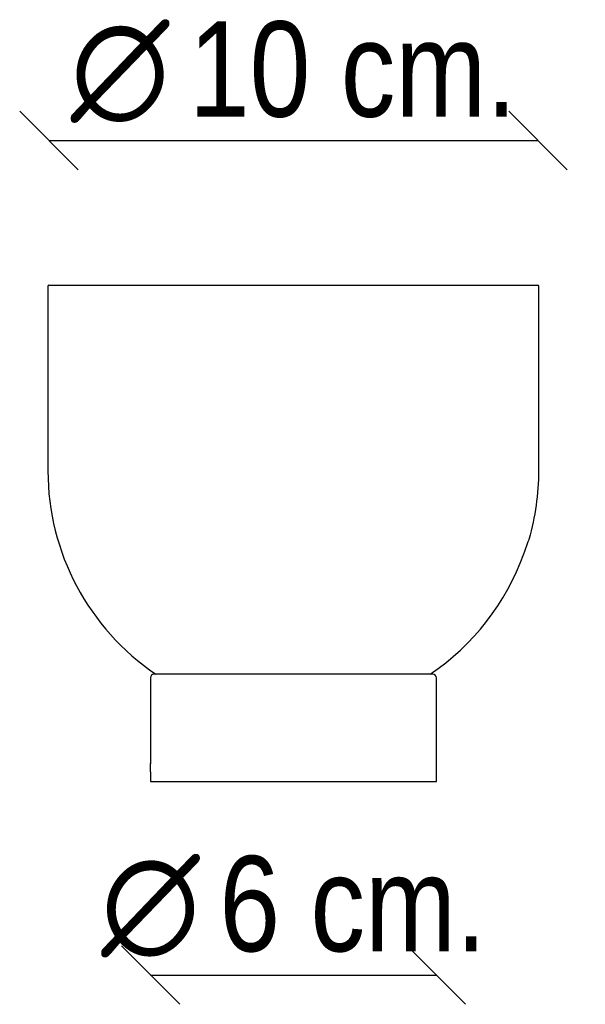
# Model space of a CAD drawing. Header units: millimetres. Extents: x -139 to 383, y 44 to 366.
# Tile 2 of 2: x 264 to 383, y 160 to 366. Entities that reach past the tile are written whole.
import ezdxf
from ezdxf.enums import TextEntityAlignment as Align

# ---------------------------------------------------------------- set-up
doc = ezdxf.new("R2010")
doc.units = ezdxf.units.MM
for name, color, linetype in [('5641994', 7, 'Continuous'), ('__VMAPP01_OFICIN', 7, 'Continuous'), ('Default', 7, 'Continuous')]:
    doc.layers.add(name, color=color, linetype=linetype)
doc.styles.add('SEACAD_Arial_Narrow', font='ARIALN.TTF')
doc.styles.add('SEACAD_Solid_Edge_ANSI1_Symbols', font='semeca1.ttf')
doc.dimstyles.new('Croquis', dxfattribs={"dimtxt": 20, "dimasz": 10, "dimexe": 10, "dimexo": 300, "dimgap": 5, "dimtad": 1, "dimdec": 0, "dimlfac": 0.1, "dimdsep": 46, "dimtxsty": 'SEACAD_Arial_Narrow', "dimblk1": '_SE_BACK_SLASH', "dimblk2": '_SE_BACK_SLASH', "dimsah": 1, "dimcen": 10, "dimse1": 1, "dimse2": 1, "dimadec": 0, "dimazin": 0, "dimtfac": 0.5, "dimtdec": 3, "dimtmove": 0, "dimatfit": 3, "dimfxl": 1, "dimarcsym": 0})

# ---------------------------------------------------------------- blocks, each defined once
blk = doc.blocks.new('SE')
at = {"layer": '5641994', "color": 7, "linetype": 'Continuous'}
for p, q in [((291.25, 228.08), (291.25, 210.05)), ((350.5, 228.83), (292, 228.83)), ((351.25, 206.32), (351.25, 228.08)), ((291.3, 208.32), (291.3, 206.32)), ((291.3, 206.32), (351.25, 206.32))]:
    blk.add_line(p, q, dxfattribs=at)
for centre, radius, start, end in [((292, 228.08), 0.75, 90, 180), ((350.5, 228.08), 0.75, 0, 90), ((261.26, 208.32), 30.04, 0.0018, 3.3415)]:
    blk.add_arc(centre, radius, start, end, dxfattribs=at)
at = {"layer": '__VMAPP01_OFICIN', "color": 7, "linetype": 'Continuous'}
for p, q in [((269.75, 310.28), (269.75, 271.48)), ((269.95, 310.48), (372.55, 310.48)), ((372.75, 271.48), (372.75, 310.28))]:
    blk.add_line(p, q, dxfattribs=at)
for centre, radius, start, end in [((269.95, 310.28), 0.2, 90, 180), ((372.55, 310.28), 0.2, 0, 90), ((321.25, 271.48), 51.5, 180, 235.905), ((321.25, 271.48), 51.5, 343.8973, 360), ((321.25, 271.48), 51.5, 343.8972, 343.8973), ((321.25, 271.48), 51.5, 343.8969, 343.8972), ((321.25, 271.48), 51.39, 303.9173, 340.1902)]:
    blk.add_arc(centre, radius, start, end, dxfattribs=at)
blk.add_open_spline([(369.6, 254.06), (369.9, 254.89), (370.19, 255.7), (370.61, 256.85), (370.73, 257.19), (370.73, 257.19)], degree=3, knots=[0, 0, 0, 0, 0.5, 0.5, 1, 1, 1, 1], dxfattribs=at)
blk = doc.blocks.new('DMBLK3')
at = {"layer": 'Default', "color": 7, "linetype": 'Continuous'}
for p, q in [((297.42, 159.56), (285.18, 171.81)), ((357.37, 159.56), (345.13, 171.81)), ((291.3, 165.69), (351.25, 165.69))]:
    blk.add_line(p, q, dxfattribs=at)
for s, style, p in [('O', 'SEACAD_Solid_Edge_ANSI1_Symbols', (280.92, 190.69)), ('6 cm.', 'SEACAD_Arial_Narrow', (305.72, 190.69))]:
    blk.add_text(s, height=20, dxfattribs=dict(at, style=style)).set_placement(p, align=Align.TOP_LEFT)
blk = doc.blocks.new('_SE_BACK_SLASH')
at = {"color": 0}
for p, q in [((-0.5, 0.5), (0.5, -0.5)), ((0, 0), (-1, 0))]:
    blk.add_line(p, q, dxfattribs=at)
blk = doc.blocks.new('DMBLK4')
at = {"layer": 'Default', "color": 7, "linetype": 'Continuous'}
for p, q in [((276.07, 334.69), (263.83, 346.94)), ((378.67, 334.69), (366.43, 346.94)), ((269.95, 340.81), (372.55, 340.81))]:
    blk.add_line(p, q, dxfattribs=at)
for s, style, p in [('O', 'SEACAD_Solid_Edge_ANSI1_Symbols', (274.53, 365.81)), ('10 cm.', 'SEACAD_Arial_Narrow', (299.34, 365.81))]:
    blk.add_text(s, height=20, dxfattribs=dict(at, style=style)).set_placement(p, align=Align.TOP_LEFT)

msp = doc.modelspace()

# ---------------------------------------------------------------- block references
at = {"layer": 'Default'}
msp.add_blockref('SE', (0, 0), dxfattribs=at)

# ---------------------------------------------------------------- dimensions: what is measured, and where the dimension line sits
at = {"layer": 'Default', "color": 7, "linetype": 'Continuous'}
for base, p1, p2, picture, middle in [((269.95, 340.81), (269.95, 310.48), (372.55, 310.48), 'DMBLK4', (321.25, 340.81)), ((291.3, 165.69), (291.3, 206.32), (351.25, 206.32), 'DMBLK3', (321.28, 165.69))]:
    dim = msp.add_linear_dim(base=base, p1=p1, p2=p2, angle=0, text='\\A1;%%C <>', dimstyle='Croquis', dxfattribs=at)
    dim.commit()
    dim.dimension.update_dxf_attribs({"geometry": picture, "text_midpoint": middle, "dimtype": 161})

doc.saveas('drawing.dxf')
